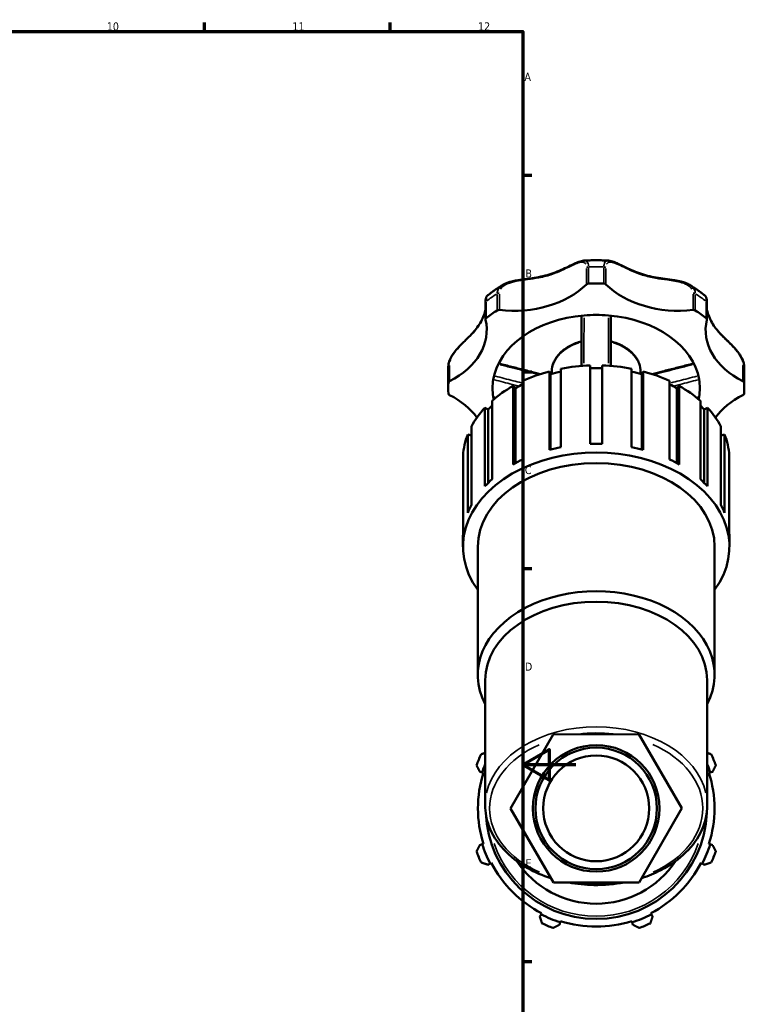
# Model space of a CAD drawing. Header units: millimetres. Extents: x 0 to 1069, y -425 to 838.
# Tile 7 of 10: x 631 to 905, y 207 to 578. Entities that reach past the tile are written whole.
import ezdxf

# ---------------------------------------------------------------- set-up
doc = ezdxf.new("R2010")
doc.units = ezdxf.units.MM
for name, color, linetype, lineweight in [('Border (ANSI)', 7, 'Continuous', 70), ('Visible (ANSI)', 7, 'Continuous', 50), ('Visible Narrow (ANSI)', 7, 'Continuous', 35)]:
    doc.layers.add(name, color=color, linetype=linetype, lineweight=lineweight)
doc.styles.add('Note Text (ANSI)', font='tahoma.ttf')

# ---------------------------------------------------------------- blocks, each defined once
blk = doc.blocks.new('Borders Default Border')
at = {"layer": 'Border (ANSI)'}
for p, q in [((700.83, 574), (700.83, 577.45)), ((770.92, 574), (770.92, 577.45)), ((821, 519.75), (824.45, 519.75)), ((821, 445.5), (824.45, 445.5)), ((821, 371.25), (824.45, 371.25)), ((821, 222.75), (824.45, 222.75))]:
    blk.add_line(p, q, dxfattribs=at)
at = {"layer": 'Border (ANSI)', "flags": 128}
for points in [[(20, 20), (20, 574), (821, 574), (821, 20), (20, 20)], [(841, 297), (821, 297), (831, 302.77), (831, 291.23), (821, 297)]]:
    blk.add_lwpolyline(points, dxfattribs=at)
at = {"layer": 'Border (ANSI)', "attachment_point": 7, "style": 'Note Text (ANSI)'}
for s, insert, char_height in [('10', (663.96, 574.34), 3.048), ('11', (734.04, 574.4), 3.048), ('12', (804.13, 574.4), 3.048), ('A', (821.63, 555.35), 3.05), ('B', (821.99, 481.1), 3.05), ('C', (821.8, 406.8), 3.05), ('D', (821.81, 332.6), 3.05), ('E', (822.05, 258.35), 3.05)]:
    blk.add_mtext(s, dxfattribs=dict(at, insert=insert, char_height=char_height))

msp = doc.modelspace()

# ---------------------------------------------------------------- linework, layer by layer
at = {"layer": 'Visible (ANSI)'}
for p, q in [((806.95, 471.598), (806.95, 465.274)), ((890.5, 465.274), (890.5, 471.598)), ((835.346, 446.62), (835.346, 416.98)), ((846.465, 418.225), (846.465, 447.865)), ((850.985, 447.865), (850.985, 418.225)), ((862.104, 416.98), (862.104, 446.62)), ((792.835, 439.3), (792.835, 445.624)), ((831.047, 445.633), (831.514, 444.617)), ((831.047, 415.992), (831.047, 445.633)), ((831.514, 444.617), (831.514, 416.114)), ((831.958, 444.733), (831.958, 445.461)), ((865.492, 444.733), (865.492, 445.461)), ((865.936, 444.617), (866.402, 445.633)), ((865.936, 444.617), (865.936, 416.114)), ((866.402, 445.633), (866.402, 415.992)), ((904.615, 439.3), (904.615, 445.624)), ((817.36, 440.14), (818.248, 439.276)), ((817.36, 410.5), (817.36, 440.14)), ((818.248, 439.276), (818.248, 410.989)), ((821.017, 442.019), (821.017, 412.379)), ((876.433, 412.379), (876.433, 442.019)), ((879.202, 439.276), (880.09, 440.14)), ((879.202, 439.276), (879.202, 410.989)), ((880.09, 440.14), (880.09, 410.5)), ((806.743, 431.926), (807.965, 431.298)), ((806.743, 402.286), (806.743, 431.926)), ((809.4, 434.511), (809.4, 404.871)), ((888.05, 404.871), (888.05, 434.511)), ((889.484, 431.298), (890.707, 431.926)), ((890.707, 431.926), (890.707, 402.286)), ((807.965, 431.298), (807.965, 403.536)), ((889.484, 431.298), (889.484, 403.536)), ((801.632, 424.833), (801.632, 395.193)), ((895.817, 395.193), (895.817, 424.833)), ((800.236, 421.793), (801.632, 421.473)), ((800.236, 392.153), (800.236, 421.793)), ((895.817, 421.473), (897.214, 421.793)), ((897.214, 421.793), (897.214, 392.153)), ((798.475, 413.931), (798.475, 384.291)), ((898.975, 384.291), (898.975, 413.931)), ((798.424, 379.4), (798.424, 382.693)), ((804.013, 330.987), (804.013, 379.4)), ((893.437, 330.987), (893.437, 379.4)), ((899.026, 379.4), (899.026, 382.693)), ((806.807, 281.77), (806.807, 329.011)), ((890.642, 281.77), (890.642, 329.011)), ((832.48, 308.553), (864.811, 308.645)), ((864.811, 308.645), (881.056, 280.691)), ((816.393, 280.507), (832.48, 308.553)), ((804.778, 294.456), (805.693, 294.167)), ((805.693, 294.167), (806.151, 294.023)), ((891.299, 294.023), (891.757, 294.167)), ((891.757, 294.167), (892.672, 294.456)), ((832.639, 252.553), (816.393, 280.507)), ((881.056, 280.691), (864.97, 252.645)), ((805.693, 267.031), (804.778, 266.743)), ((806.151, 267.176), (805.693, 267.031)), ((891.757, 267.031), (891.299, 267.176)), ((892.672, 266.743), (891.757, 267.031)), ((807.851, 259.322), (808.703, 259.765)), ((808.703, 259.765), (809.129, 259.987)), ((888.321, 259.987), (888.747, 259.765)), ((888.747, 259.765), (889.598, 259.322)), ((864.97, 252.645), (832.639, 252.553)), ((827.891, 240.577), (827.447, 239.726)), ((828.112, 241.003), (827.891, 240.577)), ((835.157, 237.568), (835.301, 238.025)), ((862.148, 238.025), (862.293, 237.568)), ((869.559, 240.577), (869.337, 241.003)), ((870.002, 239.726), (869.559, 240.577)), ((834.868, 236.652), (835.157, 237.568)), ((862.293, 237.568), (862.581, 236.652))]:
    msp.add_line(p, q, dxfattribs=at)
for radius in [23.901, 22.945, 20]:
    msp.add_circle((848.725, 280.599), radius, dxfattribs=at)
for radius, start, end in [(48, 154.79198, 160.20802), (48, 19.79198, 25.20802), (44.64, 162.5, 197.5), (45.12, 158.28297, 162.5), (45.12, 17.5, 21.71703), (44.64, 342.5, 17.5), (41.76, 182.37058, 357.62942), (48, 199.79198, 205.20802), (45.12, 197.5, 207.5), (45.12, 332.5, 342.5), (48, 334.79198, 340.20802), (36, 213.54892, 326.45108), (44.64, 207.5, 242.5), (44.64, 297.5, 332.5), (45.12, 242.5, 252.5), (44.64, 252.5, 287.5), (45.12, 287.5, 297.5), (48, 244.79198, 250.20802), (48, 289.79198, 295.20802)]:
    msp.add_arc((848.725, 280.599), radius, start, end, dxfattribs=at)
for centre, major_axis, start_param, end_param in [((817.615, 492.409), (-33.788, 0), 1.4086248, 2.5183661), ((845.891, 478.037), (1.035, 0), 1.6224753, 2.5183661), ((848.725, 439.3), (55.89, 0), 1.5191174, 1.6224753), ((851.558, 478.037), (1.035, 0), 0.6232266, 1.5191174), ((879.835, 492.409), (-33.788, 0), 0.6232266, 1.7329679), ((848.725, 439.3), (55.89, 0), 2.3045155, 2.4078734), ((811.992, 468.108), (1.035, 0), 1.4086248, 2.3045155), ((885.458, 468.108), (1.035, 0), 0.8370771, 1.7329679), ((848.725, 439.3), (55.89, 0), 0.7337192, 0.8370771), ((773.618, 461.299), (33.788, 0), 5.3356156, 6.4453569), ((807.985, 465.274), (-1.035, 0), 5.5494661, 6.4453569), ((848.725, 439.3), (-39.123, 0), 4.8301258, 6.1654485), ((848.725, 439.3), (39.123, 0), 1.4530595, 1.6885331), ((848.725, 439.3), (39.123, 0), 0.1177368, 1.4530595), ((923.832, 461.299), (-33.788, 0), 6.1210137, 7.230755), ((889.465, 465.274), (1.035, 0), 6.1210137, 7.0169045), ((848.725, 412.333), (50.301, 0), 1.615741, 1.8400109), ((848.725, 412.333), (48.792, 0), 1.5244607, 1.617132), ((848.725, 412.333), (50.301, 0), 1.3015817, 1.5258517), ((848.725, 439.3), (-39.123, 0), 6.1654485, 6.4009221), ((848.725, 412.333), (50.301, 0), 1.9299002, 2.1541702), ((848.725, 412.333), (48.792, 0), 1.8485545, 1.9312913), ((848.725, 412.333), (48.792, 0), 1.2103014, 1.2930382), ((848.725, 412.333), (50.301, 0), 0.9874225, 1.2116924), ((848.725, 439.3), (39.123, 0), 6.1654485, 6.4009221), ((848.725, 439.3), (-55.89, 0), 6.2315064, 6.3348643), ((793.943, 441.304), (-1.035, 0), 5.3356156, 6.2315064), ((848.725, 412.333), (50.301, 0), 2.2440595, 2.4683295), ((848.725, 412.333), (48.792, 0), 2.1747235, 2.2454505), ((848.725, 412.333), (48.792, 0), 0.8961421, 0.9668692), ((848.725, 412.333), (50.301, 0), 0.6732632, 0.8975331), ((903.507, 441.304), (1.035, 0), 0.051679, 0.9475697), ((848.725, 439.3), (55.89, 0), 6.2315064, 6.3348643), ((793.943, 437.297), (-1.035, 0), 0.051679, 0.9475697), ((773.618, 417.302), (33.788, 0), 0.4730082, 0.9475697), ((848.725, 439.3), (-39.123, 0), 0.1177368, 0.1530278), ((848.725, 439.3), (39.123, 0), 6.1301575, 6.1654485), ((923.832, 417.302), (33.788, 0), 2.1940229, 2.6685845), ((903.507, 437.297), (1.035, 0), 5.3356156, 6.2315064), ((848.725, 412.333), (-50.301, 0), 5.6998114, 5.9240814), ((848.725, 412.333), (48.792, 0), 2.508109, 2.5596098), ((848.725, 412.333), (48.792, 0), 0.5819829, 0.6334837), ((848.725, 412.333), (50.301, 0), 0.3591039, 0.5833739), ((848.725, 412.333), (-50.301, 0), 6.0139707, 6.2382407), ((848.725, 412.333), (50.301, 0), 0.0449447, 0.2692146), ((848.725, 379.4), (-50.301, 0), 2.6657104, 6.7590676), ((848.725, 382.693), (-50.301, 0), 4.9816036, 5.0714929), ((848.725, 382.693), (-50.301, 0), 4.6674443, 4.7573336), ((848.725, 382.693), (-50.301, 0), 4.3532851, 4.4431744), ((848.725, 379.4), (-44.712, 0), 3.1415927, 6.2831853), ((848.725, 382.693), (-50.301, 0), 5.2957629, 5.3856522), ((848.725, 382.693), (-50.301, 0), 4.0391258, 4.1290151), ((848.725, 382.693), (-50.301, 0), 5.6099221, 5.6998114), ((848.725, 382.693), (-50.301, 0), 3.7249665, 3.8148558), ((848.725, 382.693), (-50.301, 0), 5.9240814, 6.0139707), ((848.725, 382.693), (50.301, 0), 0.2692146, 0.3591039), ((848.725, 382.693), (-50.301, 0), 6.2382407, 6.2831853), ((848.725, 382.693), (50.301, 0), 0, 0.0449447), ((848.725, 330.987), (-44.712, 0), 2.7861715, 6.6386065), ((848.725, 329.011), (-41.917, 0), 3.1415927, 6.2831853)]:
    msp.add_ellipse(centre, major_axis=major_axis, ratio=0.7071068, start_param=start_param, end_param=end_param, dxfattribs=at)
for points, knots in [([(813.416, 478.27), (814.109, 478.691), (814.881, 479.011), (816.212, 479.44), (816.757, 479.584), (817.975, 479.862), (818.652, 479.988), (820.202, 480.244), (821.076, 480.364), (823.092, 480.638), (824.228, 480.788), (826.456, 481.141), (827.549, 481.343), (829.689, 481.837), (830.737, 482.128), (832.789, 482.805), (833.792, 483.19), (835.752, 484.024), (836.709, 484.473), (838.572, 485.376), (839.478, 485.83), (840.995, 486.539), (841.62, 486.814), (842.842, 487.25), (843.437, 487.416), (844.047, 487.454)], [0.4997991, 0.4997991, 0.4997991, 0.4997991, 0.7506956, 0.7506956, 0.9169553, 0.9169553, 1.1190622, 1.1190622, 1.3803154, 1.3803154, 1.7286919, 1.7286919, 2.0770683, 2.0770683, 2.4254448, 2.4254448, 2.7738213, 2.7738213, 3.1221977, 3.1221977, 3.4705742, 3.4705742, 3.727069, 3.727069, 3.9835637, 3.9835637, 3.9835637, 3.9835637]), ([(844.047, 487.454), (844.67, 487.493), (845.293, 487.524), (846.54, 487.57), (847.164, 487.586), (848.413, 487.601), (849.037, 487.601), (850.286, 487.586), (850.91, 487.57), (852.157, 487.524), (852.78, 487.493), (853.403, 487.454)], [4.6247554, 4.6247554, 4.6247554, 4.6247554, 4.65980883, 4.65980883, 4.69486226, 4.69486226, 4.7299157, 4.7299157, 4.76496913, 4.76496913, 4.80002256, 4.80002256, 4.80002256, 4.80002256]), ([(853.403, 487.454), (854.06, 487.413), (854.699, 487.225), (855.897, 486.782), (856.447, 486.541), (857.727, 485.946), (858.465, 485.581), (860.14, 484.761), (861.087, 484.305), (863.027, 483.447), (864.021, 483.045), (866.054, 482.33), (867.093, 482.018), (869.214, 481.487), (870.297, 481.268), (872.507, 480.892), (873.634, 480.735), (875.925, 480.425), (877.09, 480.273), (879.114, 479.933), (879.974, 479.765), (881.385, 479.396), (881.947, 479.223), (883.03, 478.807), (883.551, 478.563), (884.034, 478.27)], [0.6173411, 0.6173411, 0.6173411, 0.6173411, 0.8933994, 0.8933994, 1.1186517, 1.1186517, 1.4048386, 1.4048386, 1.7532152, 1.7532152, 2.1015917, 2.1015917, 2.4499683, 2.4499683, 2.7983448, 2.7983448, 3.1467214, 3.1467214, 3.4950979, 3.4950979, 3.7519264, 3.7519264, 3.9265165, 3.9265165, 4.1011066, 4.1011066, 4.1011066, 4.1011066]), ([(807.551, 474.141), (807.917, 474.439), (808.289, 474.733), (809.042, 475.312), (809.424, 475.597), (810.197, 476.157), (810.588, 476.432), (811.38, 476.973), (811.781, 477.239), (812.592, 477.762), (813.001, 478.018), (813.416, 478.27)], [3.85637268, 3.85637268, 3.85637268, 3.85637268, 3.88562892, 3.88562892, 3.91488516, 3.91488516, 3.9441414, 3.9441414, 3.97339764, 3.97339764, 4.00265389, 4.00265389, 4.00265389, 4.00265389]), ([(884.034, 478.27), (884.448, 478.018), (884.858, 477.762), (885.669, 477.239), (886.069, 476.973), (886.862, 476.432), (887.253, 476.157), (888.026, 475.597), (888.408, 475.312), (889.161, 474.733), (889.533, 474.439), (889.899, 474.141)], [5.42212408, 5.42212408, 5.42212408, 5.42212408, 5.45138032, 5.45138032, 5.48063656, 5.48063656, 5.5098928, 5.5098928, 5.53914904, 5.53914904, 5.56840528, 5.56840528, 5.56840528, 5.56840528]), ([(807.551, 474.141), (807.459, 474.066), (807.398, 473.995), (807.281, 473.837), (807.241, 473.758), (807.139, 473.533), (807.107, 473.408), (807.048, 473.14), (807.026, 473), (806.99, 472.69), (806.977, 472.521), (806.957, 472.151), (806.952, 471.951), (806.95, 471.691), (806.95, 471.645), (806.95, 471.598)], [4.15833878, 4.15833878, 4.15833878, 4.15833878, 4.18635975, 4.18635975, 4.22803437, 4.22803437, 4.31654055, 4.31654055, 4.40504673, 4.40504673, 4.4935529, 4.4935529, 4.58205908, 4.58205908, 4.60086967, 4.60086967, 4.60086967, 4.60086967]), ([(890.5, 471.598), (890.5, 471.818), (890.496, 472.025), (890.48, 472.408), (890.468, 472.583), (890.436, 472.905), (890.416, 473.051), (890.364, 473.325), (890.334, 473.451), (890.253, 473.663), (890.221, 473.738), (890.115, 473.916), (890.043, 474.023), (889.899, 474.141)], [0, 0, 0, 0, 0.08850322, 0.08850322, 0.17700643, 0.17700643, 0.26550965, 0.26550965, 0.35401286, 0.35401286, 0.39826447, 0.39826447, 0.44251608, 0.44251608, 0.44251608, 0.44251608]), ([(792.921, 447.977), (792.965, 448.573), (793.117, 449.182), (793.599, 450.445), (793.946, 451.098), (794.796, 452.43), (795.311, 453.102), (796.173, 454.122), (796.508, 454.495), (797.237, 455.276), (797.632, 455.679), (798.497, 456.545), (798.965, 456.999), (800.008, 458.014), (800.571, 458.562), (801.796, 459.807), (802.434, 460.495), (803.593, 461.895), (804.114, 462.605), (805.045, 464.081), (805.455, 464.847), (806.162, 466.419), (806.459, 467.226), (806.791, 468.335), (806.875, 468.646), (806.95, 468.952)], [0.0380372, 0.0380372, 0.0380372, 0.0380372, 0.2317148, 0.2317148, 0.4451185, 0.4451185, 0.6838383, 0.6838383, 0.8298053, 0.8298053, 1.0009052, 1.0009052, 1.2115029, 1.2115029, 1.4876824, 1.4876824, 1.8514532, 1.8514532, 2.215224, 2.215224, 2.5789949, 2.5789949, 2.9427657, 2.9427657, 3.0851642, 3.0851642, 3.0851642, 3.0851642]), ([(890.5, 468.951), (890.566, 468.68), (890.64, 468.405), (890.954, 467.333), (891.246, 466.526), (891.943, 464.95), (892.348, 464.182), (893.269, 462.701), (893.785, 461.989), (894.934, 460.588), (895.566, 459.899), (896.949, 458.487), (897.701, 457.764), (899.05, 456.448), (899.623, 455.883), (900.623, 454.842), (901.047, 454.383), (901.798, 453.511), (902.127, 453.105), (902.712, 452.319), (902.971, 451.943), (903.424, 451.209), (903.623, 450.852), (903.96, 450.152), (904.102, 449.81), (904.383, 448.969), (904.493, 448.469), (904.529, 447.977)], [1.5156575, 1.5156575, 1.5156575, 1.5156575, 1.6419482, 1.6419482, 2.0057195, 2.0057195, 2.3694908, 2.3694908, 2.7332621, 2.7332621, 3.0970334, 3.0970334, 3.4608048, 3.4608048, 3.7125554, 3.7125554, 3.8958612, 3.8958612, 4.0450253, 4.0450253, 4.1747053, 4.1747053, 4.2925963, 4.2925963, 4.4030696, 4.4030696, 4.5628322, 4.5628322, 4.5628322, 4.5628322]), ([(843.136, 466.681), (843.136, 463.855), (843.136, 461.029), (843.136, 455.998), (843.136, 453.791), (843.136, 451.586), (843.136, 450.284), (843.136, 448.982), (843.136, 447.681)], [0.6640012, 0.6640012, 0.6640012, 0.6640012, 1.6004746, 1.6004746, 2.3325058, 2.3325058, 2.3325058, 2.765019, 2.765019, 2.765019, 2.765019]), ([(854.314, 447.681), (854.314, 449.003), (854.314, 450.327), (854.314, 451.651), (854.314, 453.966), (854.314, 456.283), (854.314, 461.293), (854.314, 463.987), (854.314, 466.681)], [0.4755717, 0.4755717, 0.4755717, 0.4755717, 0.9151854, 0.9151854, 0.9151854, 1.6839025, 1.6839025, 2.5765897, 2.5765897, 2.5765897, 2.5765897]), ([(831.958, 445.461), (831.958, 446.728), (832.232, 447.994), (833.297, 450.411), (834.098, 451.558), (836.162, 453.638), (837.442, 454.563), (840.187, 456.001), (841.624, 456.544), (843.136, 456.93)], [3.1415927, 3.1415927, 3.1415927, 3.1415927, 3.4435617, 3.4435617, 3.7533083, 3.7533083, 4.0748908, 4.0748908, 4.3665158, 4.3665158, 4.3665158, 4.3665158]), ([(854.314, 456.93), (855.998, 456.5), (857.59, 455.875), (860.437, 454.277), (861.691, 453.304), (863.696, 451.109), (864.456, 449.892), (865.3, 447.585), (865.492, 446.523), (865.492, 445.461)], [5.0582622, 5.0582622, 5.0582622, 5.0582622, 5.3832055, 5.3832055, 5.7095655, 5.7095655, 6.0300305, 6.0300305, 6.2831853, 6.2831853, 6.2831853, 6.2831853]), ([(792.835, 445.624), (792.835, 445.781), (792.836, 445.938), (792.841, 446.252), (792.844, 446.409), (792.853, 446.722), (792.859, 446.879), (792.873, 447.193), (792.881, 447.35), (792.899, 447.664), (792.91, 447.82), (792.921, 447.977)], [3.141592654, 3.141592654, 3.141592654, 3.141592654, 3.151957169, 3.151957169, 3.162321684, 3.162321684, 3.172686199, 3.172686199, 3.183050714, 3.183050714, 3.193415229, 3.193415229, 3.193415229, 3.193415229]), ([(811.887, 448.617), (812.766, 448.393), (813.645, 448.168), (816.046, 447.556), (817.568, 447.168), (820.614, 446.393), (822.137, 446.006), (824.98, 445.286), (826.3, 444.952), (827.621, 444.62)], [0.3258335, 0.3258335, 0.3258335, 0.3258335, 0.6061683, 0.6061683, 1.0917202, 1.0917202, 1.5772722, 1.5772722, 1.9980753, 1.9980753, 1.9980753, 1.9980753]), ([(869.829, 444.62), (871.149, 444.952), (872.47, 445.286), (875.313, 446.006), (876.836, 446.393), (879.881, 447.168), (881.404, 447.556), (883.805, 448.168), (884.684, 448.393), (885.562, 448.617)], [0.6980501, 0.6980501, 0.6980501, 0.6980501, 1.1188532, 1.1188532, 1.6044051, 1.6044051, 2.0899571, 2.0899571, 2.3702919, 2.3702919, 2.3702919, 2.3702919]), ([(904.529, 447.977), (904.54, 447.82), (904.55, 447.664), (904.569, 447.35), (904.577, 447.193), (904.591, 446.879), (904.596, 446.722), (904.606, 446.409), (904.609, 446.252), (904.614, 445.938), (904.615, 445.781), (904.615, 445.624)], [6.231362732, 6.231362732, 6.231362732, 6.231362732, 6.241727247, 6.241727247, 6.252091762, 6.252091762, 6.262456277, 6.262456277, 6.272820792, 6.272820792, 6.283185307, 6.283185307, 6.283185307, 6.283185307]), ([(809.957, 435.768), (809.945, 435.771), (809.932, 435.797), (809.902, 435.894), (809.887, 435.963), (809.873, 436.051)], [0.087924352, 0.087924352, 0.087924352, 0.087924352, 0.125164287, 0.125164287, 0.162576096, 0.162576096, 0.162576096, 0.162576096]), ([(887.577, 436.051), (887.562, 435.96), (887.546, 435.889), (887.517, 435.795), (887.504, 435.771), (887.492, 435.768)], [0, 0, 0, 0, 0.038680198, 0.038680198, 0.074487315, 0.074487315, 0.074487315, 0.074487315]), ([(831.656, 254.245), (828.545, 255.238), (825.6, 256.505), (819.362, 260.001), (816.255, 262.408), (811.277, 267.822), (809.394, 270.822), (807.288, 276.512), (806.807, 279.14), (806.807, 281.77)], [1.9948424, 1.9948424, 1.9948424, 1.9948424, 2.2409726, 2.2409726, 2.5650661, 2.5650661, 2.8855309, 2.8855309, 3.1415927, 3.1415927, 3.1415927, 3.1415927]), ([(890.642, 281.77), (890.642, 278.606), (889.945, 275.445), (887.233, 269.418), (885.199, 266.559), (879.973, 261.402), (876.756, 259.118), (870.866, 256.095), (868.443, 255.097), (865.909, 254.282)], [0, 0, 0, 0, 0.3080786, 0.3080786, 0.6216384, 0.6216384, 0.942928, 0.942928, 1.1437261, 1.1437261, 1.1437261, 1.1437261]), ([(859.376, 252.629), (855.622, 251.924), (851.733, 251.594), (844.667, 251.699), (841.488, 252.007), (838.396, 252.57)], [1.31093677, 1.31093677, 1.31093677, 1.31093677, 1.59180246, 1.59180246, 1.82263441, 1.82263441, 1.82263441, 1.82263441])]:
    msp.add_open_spline(points, degree=3, knots=knots, dxfattribs=at)
for points in [[(809.957, 435.768), (810.193, 435.708), (810.428, 435.648), (810.663, 435.587)], [(886.786, 435.587), (887.022, 435.648), (887.257, 435.708), (887.492, 435.768)]]:
    msp.add_open_spline(points, degree=3, dxfattribs=at)
for points, weights in [([(806.807, 301.536), (806.061, 301.292), (805.296, 301.043)], [1.00761098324, 1.00976041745, 1.01163019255]), ([(892.154, 301.043), (891.389, 301.292), (890.642, 301.536)], [1.01163019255, 1.00976041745, 1.00761098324]), ([(803.56, 296.852), (804.181, 295.63), (804.778, 294.456)], [1.01163019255, 1.00844685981, 1.00445291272]), ([(892.672, 294.456), (893.268, 295.63), (893.889, 296.852)], [1.00445291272, 1.00844685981, 1.01163019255]), ([(804.778, 266.743), (804.181, 265.569), (803.56, 264.346)], [1.00445291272, 1.00844685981, 1.01163019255]), ([(893.889, 264.346), (893.268, 265.569), (892.672, 266.743)], [1.01163019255, 1.00844685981, 1.00445291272]), ([(805.296, 260.156), (806.6, 259.73), (807.851, 259.322)], [1.01163019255, 1.00844685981, 1.00445291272]), ([(889.598, 259.322), (890.85, 259.73), (892.154, 260.156)], [1.00445291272, 1.00844685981, 1.01163019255]), ([(827.447, 239.726), (827.856, 238.474), (828.281, 237.17)], [1.00445291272, 1.00844685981, 1.01163019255]), ([(869.168, 237.17), (869.594, 238.474), (870.002, 239.726)], [1.01163019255, 1.00844685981, 1.00445291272]), ([(832.472, 235.435), (833.694, 236.056), (834.868, 236.652)], [1.01163019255, 1.00844685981, 1.00445291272]), ([(862.581, 236.652), (863.755, 236.056), (864.978, 235.435)], [1.00445291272, 1.00844685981, 1.01163019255])]:
    msp.add_rational_spline(points, weights, degree=2, dxfattribs=at)
at = {"layer": 'Visible Narrow (ANSI)'}
for p, q in [((845.051, 484.471), (845.051, 478.78)), ((845.838, 479.084), (845.838, 484.775)), ((851.612, 484.775), (851.612, 479.084)), ((852.399, 478.78), (852.399, 484.471)), ((811.299, 474.659), (811.299, 468.968)), ((812.159, 469.146), (812.159, 474.837)), ((885.291, 474.837), (885.291, 469.146)), ((886.151, 468.968), (886.151, 474.659)), ((807.216, 466.081), (807.216, 471.772)), ((890.234, 471.772), (890.234, 466.081)), ((792.909, 447.349), (792.909, 441.658)), ((793.339, 442.214), (793.339, 447.905)), ((904.111, 447.905), (904.111, 442.214)), ((904.54, 441.658), (904.54, 447.349))]:
    msp.add_line(p, q, dxfattribs=at)
msp.add_arc((848.725, 280.599), 40.76, 199.03637, 340.96363, dxfattribs=at)
for centre, major_axis, start_param, end_param in [((845.891, 484.36), (1.035, 0), 1.6672698, 2.4735715), ((848.725, 445.624), (55.89, 0), 1.5242853, 1.6173074), ((851.558, 484.36), (-1.035, 0), 3.8096138, 4.6159155), ((848.725, 445.624), (55.89, 0), 2.3096834, 2.4027055), ((811.992, 474.431), (-1.035, 0), 4.5950119, 5.4013137), ((885.458, 474.431), (1.035, 0), 0.8818717, 1.6881734), ((848.725, 445.624), (55.89, 0), 0.7388871, 0.8319092), ((807.985, 471.598), (-1.035, 0), 5.5861521, 6.2464993), ((889.465, 471.598), (1.035, 0), 0.036686, 0.6970333), ((848.725, 445.461), (-16.767, 0), 5.1137739, 6.2216373), ((848.725, 445.461), (16.767, 0), 0.061548, 1.1694114), ((848.725, 445.624), (-55.89, 0), 6.2340903, 6.2806014), ((793.943, 447.627), (-1.035, 0), 5.3804101, 6.1867118), ((903.507, 447.627), (1.035, 0), 0.0964735, 0.9027752), ((848.725, 445.624), (55.89, 0), 0.0025839, 0.049095), ((848.725, 281.77), (41.917, 0), 0.1570796, 2.984513), ((848.725, 280.599), (40.261, 0), 1.4111706, 1.7384512), ((848.725, 280.599), (-40.261, 0), 5.2765666, 7.2928303), ((848.725, 280.599), (40.261, 0), 5.2765666, 7.2928303), ((848.725, 280.599), (-40.262, 0), 1.4111706, 1.7384512)]:
    msp.add_ellipse(centre, major_axis=major_axis, ratio=0.7071068, start_param=start_param, end_param=end_param, dxfattribs=at)
for points, knots in [([(845.833, 485.334), (845.799, 486.142), (845.592, 486.741), (845.103, 487.214), (844.944, 487.31), (844.597, 487.43), (844.41, 487.458), (844.209, 487.459)], [-4.5700366, -4.5700366, -4.5700366, -4.5700366, -4.25474828, -4.25474828, -4.13218372, -4.13218372, -4.01443072, -4.01443072, -4.01443072, -4.01443072]), ([(853.241, 487.459), (853.137, 487.459), (853.037, 487.451), (852.572, 487.376), (852.265, 487.2), (851.869, 486.642), (851.745, 486.319), (851.645, 485.739), (851.625, 485.544), (851.617, 485.334)], [-0.58647404, -0.58647404, -0.58647404, -0.58647404, -0.52562355, -0.52562355, -0.29201308, -0.29201308, -0.11231272, -0.11231272, -0.03086705, -0.03086705, -0.03086705, -0.03086705]), ([(812.592, 476.69), (812.668, 476.816), (812.754, 476.94), (813.204, 477.507), (813.684, 477.896), (814.765, 478.528), (815.353, 478.78), (817.061, 479.359), (818.246, 479.607), (820.573, 480), (821.717, 480.15), (824.272, 480.499), (825.68, 480.701), (827.995, 481.147), (828.916, 481.356), (831.473, 482.045), (833.074, 482.615), (835.907, 483.818), (837.161, 484.426), (839.822, 485.725), (841.203, 486.414), (843.003, 486.907), (843.573, 486.96), (844.191, 486.753), (844.344, 486.666), (844.601, 486.434), (844.707, 486.29), (844.792, 486.119)], [0.2300452, 0.2300452, 0.2300452, 0.2300452, 0.2920118, 0.2920118, 0.5256213, 0.5256213, 0.7426351, 0.7426351, 1.1193721, 1.1193721, 1.4745806, 1.4745806, 1.9197421, 1.9197421, 2.2201979, 2.2201979, 2.7676836, 2.7676836, 3.2339911, 3.2339911, 3.8117131, 3.8117131, 4.1321837, 4.1321837, 4.2547483, 4.2547483, 4.3708584, 4.3708584, 4.3708584, 4.3708584]), ([(852.657, 486.121), (852.703, 486.212), (852.754, 486.295), (853.027, 486.651), (853.323, 486.813), (854.01, 486.926), (854.394, 486.894), (855.542, 486.636), (856.379, 486.292), (858.114, 485.496), (859.007, 485.049), (861.097, 484.037), (862.315, 483.47), (864.428, 482.619), (865.299, 482.303), (867.807, 481.509), (869.482, 481.119), (872.649, 480.564), (874.134, 480.37), (877.477, 479.911), (879.363, 479.643), (882.007, 478.835), (882.887, 478.464), (883.871, 477.787), (884.117, 477.584), (884.538, 477.153), (884.714, 476.927), (884.856, 476.688)], [0.2300452, 0.2300452, 0.2300452, 0.2300452, 0.2920131, 0.2920131, 0.5256235, 0.5256235, 0.742655, 0.742655, 1.1194253, 1.1194253, 1.4746352, 1.4746352, 1.9198207, 1.9198207, 2.2200079, 2.2200079, 2.7672929, 2.7672929, 3.2333088, 3.2333088, 3.8115148, 3.8115148, 4.1320432, 4.1320432, 4.2543836, 4.2543836, 4.3708584, 4.3708584, 4.3708584, 4.3708584]), ([(813.226, 478.15), (812.772, 477.851), (812.377, 477.508), (811.762, 476.737), (811.54, 476.312), (811.356, 475.636), (811.318, 475.408), (811.305, 475.175)], [-0.47480912, -0.47480912, -0.47480912, -0.47480912, -0.29201184, -0.29201184, -0.11231225, -0.11231225, -0.02498995, -0.02498995, -0.02498995, -0.02498995]), ([(886.145, 475.175), (886.093, 476.03), (885.713, 476.818), (884.844, 477.697), (884.569, 477.919), (884.253, 478.13), (884.238, 478.14), (884.224, 478.15)], [-4.57591373, -4.57591373, -4.57591373, -4.57591373, -4.25438357, -4.25438357, -4.13204317, -4.13204317, -4.12609644, -4.12609644, -4.12609644, -4.12609644]), ([(807.217, 472.263), (807.225, 472.931), (807.28, 473.443), (807.412, 473.933), (807.466, 474.05), (807.523, 474.114)], [-4.57874313, -4.57874313, -4.57874313, -4.57874313, -4.32056111, -4.32056111, -4.18046533, -4.18046533, -4.18046533, -4.18046533]), ([(889.926, 474.114), (889.979, 474.055), (890.029, 473.953), (890.133, 473.594), (890.181, 473.293), (890.222, 472.712), (890.23, 472.497), (890.233, 472.263)], [-0.42039028, -0.42039028, -0.42039028, -0.42039028, -0.29227851, -0.29227851, -0.11241481, -0.11241481, -0.0221258, -0.0221258, -0.0221258, -0.0221258]), ([(793.502, 449.386), (793.597, 449.747), (793.732, 450.12), (794.189, 451.133), (794.574, 451.775), (795.423, 452.981), (795.881, 453.546), (797.174, 455.022), (798.031, 455.878), (799.6, 457.418), (800.322, 458.114), (801.849, 459.667), (802.628, 460.519), (804.066, 462.358), (804.715, 463.351), (805.632, 465.1), (805.956, 465.827), (806.395, 466.993), (806.541, 467.429), (806.671, 467.861)], [0.1547339, 0.1547339, 0.1547339, 0.1547339, 0.2922788, 0.2922788, 0.5261018, 0.5261018, 0.7470876, 0.7470876, 1.1316595, 1.1316595, 1.4871151, 1.4871151, 1.9379866, 1.9379866, 2.4205437, 2.4205437, 2.7473051, 2.7473051, 2.9399443, 2.9399443, 2.9399443, 2.9399443]), ([(844.091, 448.7), (844.094, 449.514), (844.097, 450.329), (844.1, 451.144), (844.107, 453.35), (844.112, 455.557), (844.121, 460.449), (844.125, 463.135), (844.128, 465.821)], [-2.6029947, -2.6029947, -2.6029947, -2.6029947, -2.3325058, -2.3325058, -2.3325058, -1.6004746, -1.6004746, -0.7104507, -0.7104507, -0.7104507, -0.7104507]), ([(853.321, 465.821), (853.324, 463.267), (853.328, 460.714), (853.337, 455.842), (853.342, 453.524), (853.35, 451.208), (853.352, 450.372), (853.355, 449.535), (853.359, 448.7)], [-2.5301402, -2.5301402, -2.5301402, -2.5301402, -1.6839025, -1.6839025, -0.9151854, -0.9151854, -0.9151854, -0.637596, -0.637596, -0.637596, -0.637596]), ([(890.779, 467.86), (890.965, 467.24), (891.186, 466.612), (891.885, 464.915), (892.433, 463.865), (893.518, 462.196), (894.001, 461.546), (895.508, 459.725), (896.645, 458.592), (898.943, 456.346), (900.082, 455.252), (901.545, 453.57), (901.919, 453.11), (902.797, 451.91), (903.264, 451.148), (903.741, 450.054), (903.861, 449.715), (903.947, 449.385)], [1.6608619, 1.6608619, 1.6608619, 1.6608619, 1.9379652, 1.9379652, 2.4206539, 2.4206539, 2.7474544, 2.7474544, 3.3571909, 3.3571909, 3.8636443, 3.8636443, 4.0443525, 4.0443525, 4.3207566, 4.3207566, 4.4461325, 4.4461325, 4.4461325, 4.4461325]), ([(812.504, 448.123), (814.009, 447.739), (815.514, 447.355), (819.837, 446.254), (822.656, 445.537), (825.477, 444.825), (825.745, 444.757), (826.013, 444.689), (826.281, 444.622)], [0.4186357, 0.4186357, 0.4186357, 0.4186357, 0.898643, 0.898643, 1.7972861, 1.7972861, 1.7972861, 1.8825934, 1.8825934, 1.8825934, 1.8825934]), ([(871.169, 444.622), (871.428, 444.687), (871.687, 444.753), (871.946, 444.818), (874.771, 445.532), (877.595, 446.249), (881.927, 447.353), (883.436, 447.738), (884.946, 448.123)], [0.813532, 0.813532, 0.813532, 0.813532, 0.8960531, 0.8960531, 0.8960531, 1.7960892, 1.7960892, 2.2774897, 2.2774897, 2.2774897, 2.2774897]), ([(820.474, 441.327), (819.436, 441.59), (818.399, 441.854), (815.142, 442.684), (812.922, 443.251), (810.703, 443.818)], [1.4305195, 1.4305195, 1.4305195, 1.4305195, 1.7612017, 1.7612017, 2.4691947, 2.4691947, 2.4691947, 2.4691947]), ([(886.747, 443.818), (884.524, 443.25), (882.301, 442.682), (879.043, 441.853), (878.01, 441.59), (876.976, 441.327)], [0.2271101, 0.2271101, 0.2271101, 0.2271101, 0.9362104, 0.9362104, 1.2657853, 1.2657853, 1.2657853, 1.2657853]), ([(810.363, 442.425), (812.579, 441.86), (814.795, 441.297), (817.739, 440.551), (818.467, 440.366), (819.194, 440.182)], [-2.46792161, -2.46792161, -2.46792161, -2.46792161, -1.76120166, -1.76120166, -1.52932438, -1.52932438, -1.52932438, -1.52932438]), ([(878.255, 440.182), (878.979, 440.365), (879.703, 440.549), (882.648, 441.295), (884.867, 441.86), (887.087, 442.425)], [-1.16698042, -1.16698042, -1.16698042, -1.16698042, -0.93621035, -0.93621035, -0.22838318, -0.22838318, -0.22838318, -0.22838318])]:
    msp.add_open_spline(points, degree=3, knots=knots, dxfattribs=at)
for points in [[(792.92, 447.961), (792.913, 447.866), (792.91, 447.773), (792.909, 447.68)], [(904.54, 447.68), (904.54, 447.773), (904.536, 447.866), (904.529, 447.961)], [(810.856, 435.799), (810.545, 435.878), (810.235, 435.958), (809.924, 436.037)], [(887.525, 436.037), (887.215, 435.958), (886.904, 435.878), (886.594, 435.799)]]:
    msp.add_open_spline(points, degree=3, dxfattribs=at)

# ---------------------------------------------------------------- block references
msp.add_blockref('Borders Default Border', (0, 0))

doc.saveas('drawing.dxf')
